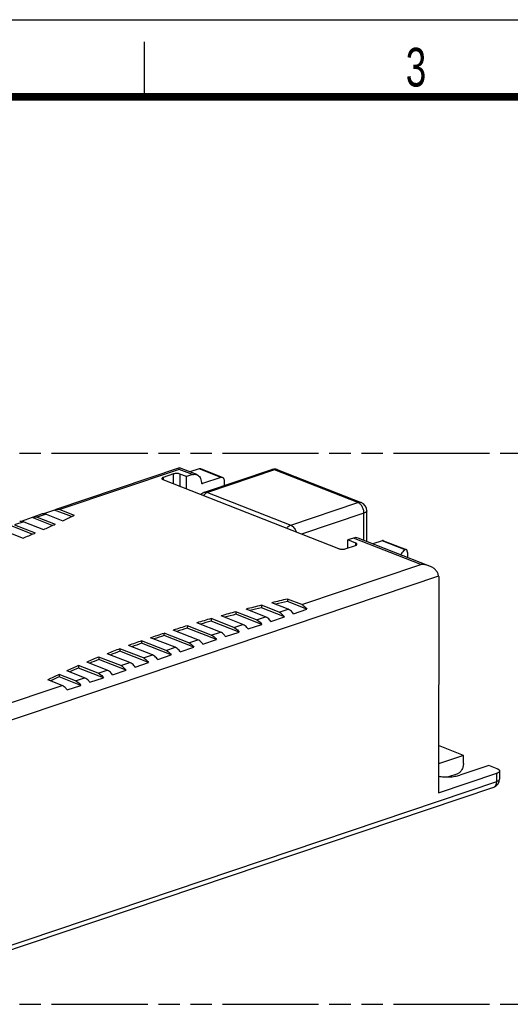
# Model space of a CAD drawing. Header units: millimetres. Extents: x 0 to 210, y 0 to 297.
# Tile 5 of 6: x 94 to 138, y 208 to 297. Entities that reach past the tile are written whole.
import ezdxf

# ---------------------------------------------------------------- set-up
doc = ezdxf.new("R2010")
doc.units = ezdxf.units.MM
doc.header["$LTSCALE"] = 19.36
doc.linetypes.add('PHANTOM', pattern=[0.8, 0.45, -0.05, 0.1, -0.05, 0.1, -0.05])
doc.layers.get('0').update_dxf_attribs({"linetype": 'CONTINUOUS'})
doc.layers.add('DEFAULT_3', color=7, linetype='PHANTOM')
doc.styles.add('TEXTSTYLE_2', font='txt', dxfattribs={"width": 0.75})

msp = doc.modelspace()

# ---------------------------------------------------------------- linework, layer by layer
at = {"color": 2, "linetype": 'Continuous'}
for p, q in [((0, 297), (210, 297)), ((105, 290), (105, 295))]:
    msp.add_line(p, q, dxfattribs=at)
at = {"color": 7, "linetype": 'Continuous'}
for p, q in [((108.17511, 256.34856), (96.98724, 252.57443)), ((109.75571, 255.72734), (108.17654, 256.34852)), ((107.65731, 255.79504), (106.72053, 255.47902)), ((108.82307, 255.55039), (108.22264, 255.78657)), ((108.82087, 254.43892), (108.82341, 255.55025)), ((109.34886, 255.72776), (108.82307, 255.55039)), ((109.96538, 256.25372), (109.13212, 255.97263)), ((112.0735, 255.48146), (110.11092, 256.25346)), ((111.92847, 255.4815), (110.28105, 254.92576)), ((110.45622, 254.12909), (116.54531, 256.18318)), ((117.09388, 256.16962), (124.64434, 253.19956)), ((122.63702, 249.00418), (106.70037, 255.27305)), ((112.22088, 255.21403), (112.22648, 254.72627)), ((95.75771, 252.15965), (94.93803, 251.88314)), ((96.87499, 252.51838), (95.87817, 252.18211)), ((96.11809, 252.14139), (97.61803, 251.55137)), ((98.3924, 251.92149), (96.87499, 252.51838)), ((97.34762, 252.55616), (98.64614, 252.04537)), ((98.55758, 252.00196), (98.64614, 252.04537)), ((125.14514, 249.67372), (125.15149, 252.45326)), ((94.84897, 250.3206), (92.77656, 251.13581)), ((93.24919, 251.17359), (95.12314, 250.43646)), ((94.82578, 251.8271), (93.82896, 251.49083)), ((94.06888, 251.45011), (95.84956, 250.74965)), ((96.65481, 251.10762), (94.82578, 251.8271)), ((95.29841, 251.86488), (96.91884, 251.22746)), ((96.83427, 251.18891), (96.91884, 251.22746)), ((92.01967, 250.75882), (94.01328, 249.97461)), ((95.04253, 250.40225), (95.12314, 250.43646)), ((123.20234, 248.99571), (124.13913, 249.31172)), ((123.43007, 249.07253), (123.43174, 249.80389)), ((123.95729, 249.98136), (123.4315, 249.80399)), ((124.15929, 249.5177), (123.43189, 249.80383)), ((130.8516, 247.42902), (124.36599, 249.98021)), ((126.53713, 249.73502), (125.70388, 249.45393)), ((126.68378, 249.73433), (128.72661, 248.93076)), ((131.68557, 246.48561), (131.64077, 226.85866)), ((115.60248, 243.87803), (115.60197, 243.65453)), ((117.21382, 243.24419), (115.60248, 243.87803)), ((118.03351, 243.5207), (116.54266, 244.10715)), ((117.97361, 244.44268), (117.9731, 244.21919)), ((119.73465, 243.52626), (117.9731, 244.21919)), ((119.26304, 243.93547), (117.97361, 244.44268)), ((113.29977, 243.28646), (113.29925, 243.06297)), ((115.63622, 242.14369), (113.29925, 243.06297)), ((115.16461, 242.55291), (113.29977, 243.28646)), ((115.9843, 242.82942), (114.21271, 243.52629)), ((117.68544, 242.83498), (115.60197, 243.65453)), ((118.50512, 243.11149), (119.73465, 243.52626)), ((111.88587, 241.44685), (109.75544, 242.28488)), ((111.06451, 242.66836), (111.064, 242.44487)), ((113.58701, 241.45241), (111.064, 242.44487)), ((113.1154, 241.86162), (111.06451, 242.66836)), ((113.93508, 242.13813), (111.95056, 242.91877)), ((114.40669, 241.72892), (115.63622, 242.14369)), ((116.45591, 242.42021), (117.68544, 242.83498)), ((109.01697, 240.47905), (106.79162, 241.35442)), ((106.79338, 241.13003), (106.7928, 241.35396)), ((109.83666, 240.75557), (107.6268, 241.62484)), ((108.89603, 242.02399), (108.89552, 241.8005)), ((111.5378, 240.76113), (108.89552, 241.8005)), ((111.06618, 241.17034), (108.89603, 242.02399)), ((112.35748, 241.03764), (113.58701, 241.45241)), ((104.7579, 240.65704), (104.75739, 240.43354)), ((107.43937, 239.37856), (104.75739, 240.43354)), ((106.96776, 239.78777), (104.7579, 240.65704)), ((107.78744, 240.06428), (105.56327, 240.93919)), ((109.48858, 240.06984), (106.79338, 241.13003)), ((110.30827, 240.34635), (111.5378, 240.76113)), ((103.68901, 238.68171), (101.63812, 239.48845)), ((102.78811, 239.93451), (102.7876, 239.71102)), ((105.39015, 238.68727), (102.7876, 239.71102)), ((104.91854, 239.09648), (102.78811, 239.93451)), ((105.73823, 239.373), (103.56807, 240.22665)), ((106.20984, 238.96379), (107.43937, 239.37856)), ((108.25906, 239.65507), (109.48858, 240.06984)), ((101.6398, 237.99043), (99.77495, 238.72399)), ((100.88481, 239.18583), (100.8843, 238.96234)), ((103.34094, 237.99599), (100.8843, 238.96234)), ((102.86933, 238.4052), (100.88481, 239.18583)), ((104.16063, 238.2725), (105.39015, 238.68727)), ((97.28006, 237.60907), (97.27955, 237.38557)), ((98.7709, 237.02263), (97.28006, 237.60907)), ((99.59059, 237.29914), (97.97925, 237.93298)), ((99.04853, 238.41079), (99.04802, 238.18729)), ((101.29173, 237.3047), (99.04802, 238.18729)), ((100.82012, 237.71391), (99.04853, 238.41079)), ((102.11141, 237.58122), (103.34094, 237.99599)), ((97.54137, 236.60786), (96.25195, 237.11507)), ((99.24251, 236.61342), (97.27955, 237.38557)), ((100.0622, 236.88993), (101.29173, 237.3047)), ((98.01299, 236.19865), (99.24251, 236.61342)), ((133.91635, 230.25542), (131.65056, 231.14669)), ((133.91635, 230.25542), (131.64678, 229.48979)), ((133.91465, 229.51043), (133.91635, 230.25542)), ((136.20602, 229.35475), (133.57132, 228.46595)), ((136.96925, 229.05452), (136.20602, 229.35475)), ((137.18375, 228.85519), (137.18205, 228.1102)), ((131.64077, 226.85866), (136.92892, 228.64257)), ((133.32746, 228.56793), (132.55136, 228.30612)), ((136.63777, 227.354), (81.01626, 208.59056))]:
    msp.add_line(p, q, dxfattribs=at)
at = {"color": 9, "linetype": 'Continuous'}
for p, q in [((108.14875, 256.19983), (97.34762, 252.55616)), ((106.72053, 255.47902), (106.72004, 255.26531)), ((107.65527, 254.89742), (107.65731, 255.79504)), ((109.34886, 255.72776), (108.14875, 256.19983)), ((108.22264, 255.78657), (108.2201, 254.67524)), ((111.92847, 255.4815), (109.96536, 256.25372)), ((116.80273, 256.17014), (110.71364, 254.11605)), ((124.35319, 253.20007), (116.80273, 256.17014)), ((110.1816, 254.96488), (110.28105, 254.92576)), ((110.71364, 254.11605), (118.2641, 251.14598)), ((118.2641, 251.14598), (124.35319, 253.20007)), ((96.11809, 252.14139), (95.29841, 251.86488)), ((124.89665, 252.24065), (119.25095, 250.33612)), ((124.89102, 249.77368), (124.89665, 252.24065)), ((94.06888, 251.45011), (93.24919, 251.17359)), ((130.06417, 247.57914), (123.95768, 249.9812)), ((124.15884, 249.31956), (124.15929, 249.5177)), ((128.62502, 248.91371), (126.53767, 249.7348)), ((119.26304, 243.93547), (130.06417, 247.57914)), ((131.65856, 246.51713), (86.89876, 231.4178)), ((117.21382, 243.24419), (118.03351, 243.5207)), ((113.1154, 241.86162), (113.93508, 242.13813)), ((115.16461, 242.55291), (115.9843, 242.82942)), ((111.06618, 241.17034), (111.88587, 241.44685)), ((109.01697, 240.47905), (109.83666, 240.75557)), ((106.96776, 239.78777), (107.78744, 240.06428)), ((102.86933, 238.4052), (103.68901, 238.68171)), ((104.91854, 239.09648), (105.73823, 239.373)), ((100.82012, 237.71391), (101.6398, 237.99043)), ((98.7709, 237.02263), (99.59059, 237.29914)), ((86.97145, 233.04219), (97.54137, 236.60786)), ((81.3057, 209.13415), (136.92721, 227.89758)), ((136.92721, 227.89758), (136.92892, 228.64257))]:
    msp.add_line(p, q, dxfattribs=at)
at = {"color": 7, "linetype": 'Continuous', "const_width": 0.7}
msp.add_lwpolyline([(7, 290), (203, 290)], dxfattribs=at)
at = {"color": 9, "linetype": 'Continuous'}
msp.add_arc((116.64871, 255.87667), 0.32349, 106.058313, 108.6406304, dxfattribs=at)
at = {"color": 7, "linetype": 'Continuous'}
for centre, radius, start, end in [((116.80174, 255.42181), 0.80339, 95.4178285, 108.6131637), ((116.80107, 255.42546), 0.7997, 68.5220103, 95.3949311), ((110.71172, 253.37144), 0.79957, 108.635299, 136.3565883), ((124.35149, 252.45509), 0.8, 359.8692442, 68.5272051), ((69.22089, 311.96958), 66.75895, 295.1739793, 296.0682901), ((66.42446, 318.03723), 73.44014, 293.6199349, 294.4611543), ((63.68074, 324.43245), 80.39922, 292.1649384, 292.9592217), ((147.8373, 113.59084), 134.21563, 103.8966847, 104.5086793), ((149.72651, 105.80968), 142.22291, 102.9006678, 103.4927774), ((149.70189, 105.68507), 142.12114, 102.900093, 103.345914), ((145.80808, 121.34334), 126.20189, 104.9270955, 105.5619771), ((145.77989, 121.21775), 126.10016, 104.9264002, 105.404468), ((147.81085, 113.46604), 134.11359, 103.896053, 104.356865), ((143.64598, 129.02106), 118.22547, 105.9970346, 106.6581153), ((143.61615, 128.8941), 118.1246, 105.9962676, 106.49409), ((141.35924, 136.58044), 110.32771, 107.1121809, 107.8031511), ((141.32789, 136.45156), 110.22821, 107.1113328, 107.6316942), ((136.4501, 151.18218), 94.92179, 109.5042606, 110.268001), ((136.41612, 151.04799), 94.82644, 109.5032146, 110.0784571), ((139.10899, 143.29908), 103.03006, 108.2794739, 108.8224282), ((133.84945, 158.14964), 87.4847, 110.7964381, 111.604271), ((133.81439, 158.01211), 87.39206, 110.7952706, 111.4037703), ((131.16767, 164.84894), 80.26846, 112.164669, 113.0227491), ((131.13169, 164.70767), 80.17893, 112.1633614, 112.8097633), ((125.61587, 177.32024), 66.61578, 115.1735758, 116.1546384), ((128.41828, 171.24874), 73.30295, 113.6196058, 114.5350449), ((128.38156, 171.10335), 73.21688, 113.6181359, 114.3078076), ((125.57862, 177.17039), 66.53349, 115.171917, 115.9110962), ((136.38205, 228.11203), 0.80001, 288.6416837, 359.8688067)]:
    msp.add_arc(centre, radius, start, end, dxfattribs=at)
msp.add_ellipse((131.67544, 205.66193), major_axis=(-2.17534, 188.25687), ratio=0.01277249, start_param=1.34011666, end_param=1.34261459, dxfattribs=at)
for points, knots in [([(108.14875, 256.19983), (108.15077, 256.22045), (108.15468, 256.25645), (108.1605, 256.29808), (108.16513, 256.32313), (108.16811, 256.33592), (108.17073, 256.34392), (108.17323, 256.34824), (108.17469, 256.34873)], [0, 0, 0, 0, 0.40850376, 0.71441874, 0.82735964, 0.91270696, 0.96977033, 1, 1, 1, 1]), ([(106.72053, 255.47902), (106.70212, 255.47281), (106.66912, 255.4596), (106.62798, 255.43439), (106.60052, 255.40593), (106.59316, 255.38299), (106.59313, 255.37271)], [0, 0, 0, 0, 0.33360639, 0.60773165, 0.82354426, 1, 1, 1, 1]), ([(108.22264, 255.78657), (108.18201, 255.80255), (108.08938, 255.82488), (107.9436, 255.83695), (107.7958, 255.82904), (107.70029, 255.80954), (107.65731, 255.79504)], [0, 0, 0, 0, 0.22826477, 0.49397117, 0.76286987, 1, 1, 1, 1]), ([(109.34919, 255.72762), (109.41679, 255.75042), (109.55516, 255.77639), (109.69474, 255.75131), (109.7568, 255.7269)], [0, 0, 0, 0, 0.51684215, 1, 1, 1, 1]), ([(109.7568, 255.7269), (109.81556, 255.70379), (109.92865, 255.63264), (110.05643, 255.46937), (110.13898, 255.26093), (110.1612, 255.10655), (110.16505, 255.0258)], [0, 0, 0, 0, 0.22162397, 0.45734297, 0.71624631, 1, 1, 1, 1]), ([(110.11092, 256.25345), (110.08874, 256.26219), (110.03889, 256.27105), (109.98948, 256.26186), (109.96538, 256.25372)], [0, 0, 0, 0, 0.48366565, 1, 1, 1, 1]), ([(111.92904, 255.48129), (111.95315, 255.48943), (112.00256, 255.49862), (112.05241, 255.48976), (112.07458, 255.48102)], [0, 0, 0, 0, 0.51633435, 1, 1, 1, 1]), ([(112.07458, 255.48102), (112.09653, 255.47238), (112.13876, 255.44533), (112.18539, 255.3828), (112.2141, 255.30322), (112.22053, 255.24459), (112.22088, 255.21403)], [0, 0, 0, 0, 0.21992802, 0.45504566, 0.71501366, 1, 1, 1, 1]), ([(106.59313, 255.37271), (106.59311, 255.36336), (106.60093, 255.33617), (106.64014, 255.30015), (106.67788, 255.28189), (106.70037, 255.27305)], [0, 0, 0, 0, 0.1828326, 0.52802148, 1, 1, 1, 1]), ([(110.16505, 255.0258), (110.16611, 255.00389), (110.17476, 254.96281), (110.2063, 254.93237), (110.22337, 254.92565)], [0, 0, 0, 0, 0.54456125, 1, 1, 1, 1]), ([(110.22337, 254.92565), (110.22778, 254.92391), (110.24676, 254.91844), (110.26747, 254.92078), (110.2816, 254.92554)], [0, 0, 0, 0, 0.24121807, 1, 1, 1, 1]), ([(94.93803, 251.88313), (94.99369, 251.90193), (95.11833, 251.91765), (95.23937, 251.8881), (95.29841, 251.86488)], [0, 0, 0, 0, 0.48082181, 1, 1, 1, 1]), ([(96.11809, 252.14139), (96.05906, 252.16461), (95.93801, 252.19416), (95.81338, 252.17844), (95.75772, 252.15964)], [0, 0, 0, 0, 0.51917819, 1, 1, 1, 1]), ([(96.98724, 252.57441), (97.04291, 252.59321), (97.16754, 252.60893), (97.28859, 252.57938), (97.34762, 252.55616)], [0, 0, 0, 0, 0.48082181, 1, 1, 1, 1]), ([(94.06888, 251.45011), (94.00984, 251.47333), (93.8888, 251.50288), (93.76417, 251.48715), (93.7085, 251.46836)], [0, 0, 0, 0, 0.51917819, 1, 1, 1, 1]), ([(124.3649, 249.98063), (124.30284, 250.00504), (124.16326, 250.03013), (124.02488, 250.00416), (123.95729, 249.98136)], [0, 0, 0, 0, 0.48315799, 1, 1, 1, 1]), ([(124.13913, 249.31172), (124.15754, 249.31794), (124.19054, 249.33115), (124.23168, 249.35635), (124.25914, 249.38482), (124.26649, 249.40775), (124.26652, 249.41803)], [0, 0, 0, 0, 0.33360639, 0.60773165, 0.82354426, 1, 1, 1, 1]), ([(124.26652, 249.41803), (124.26655, 249.42739), (124.25872, 249.45457), (124.21952, 249.4906), (124.18177, 249.50886), (124.15929, 249.5177)], [0, 0, 0, 0, 0.1828326, 0.52802148, 1, 1, 1, 1]), ([(126.68268, 249.73475), (126.66051, 249.74349), (126.61065, 249.75235), (126.56124, 249.74316), (126.53713, 249.73502)], [0, 0, 0, 0, 0.48366493, 1, 1, 1, 1]), ([(122.63702, 249.00418), (122.67765, 248.98819), (122.77028, 248.96586), (122.91606, 248.9538), (123.06386, 248.96171), (123.15937, 248.98121), (123.20234, 248.99571)], [0, 0, 0, 0, 0.22826477, 0.49397117, 0.76286987, 1, 1, 1, 1]), ([(128.62502, 248.91371), (128.57675, 248.87985), (128.4193, 248.75752), (128.28508, 248.58918), (128.24645, 248.45279)], [0, 0, 0, 0, 0.29378748, 1, 1, 1, 1]), ([(128.72661, 248.93076), (128.71087, 248.93695), (128.67341, 248.94055), (128.64022, 248.92438), (128.62502, 248.91371)], [0, 0, 0, 0, 0.47670674, 1, 1, 1, 1]), ([(128.83725, 248.67779), (128.83699, 248.70826), (128.83191, 248.76558), (128.80652, 248.857), (128.76287, 248.9165), (128.72661, 248.93076)], [0, 0, 0, 0, 0.31792335, 0.59346403, 1, 1, 1, 1]), ([(130.8516, 247.42902), (130.66478, 247.50255), (130.39892, 247.56289), (130.13137, 247.57814), (130.06417, 247.57914)], [0, 0, 0, 0, 0.7492028, 1, 1, 1, 1]), ([(131.64175, 246.57769), (131.63268, 246.67562), (131.56995, 246.87112), (131.38177, 247.11242), (131.13495, 247.29967), (130.94833, 247.39095), (130.8516, 247.42902)], [0, 0, 0, 0, 0.24243846, 0.49080544, 0.74374371, 1, 1, 1, 1]), ([(131.65856, 246.51713), (131.65704, 246.51997), (131.65115, 246.53222), (131.6472, 246.54535), (131.64507, 246.55548)], [0, 0, 0, 0, 0.23746894, 1, 1, 1, 1]), ([(119.26304, 243.93547), (119.30708, 243.91815), (119.49456, 243.82113), (119.64331, 243.6608), (119.73465, 243.52626)], [0, 0, 0, 0, 0.22544399, 1, 1, 1, 1]), ([(117.21382, 243.24419), (117.25787, 243.22686), (117.44535, 243.12985), (117.59409, 242.96952), (117.68544, 242.83498)], [0, 0, 0, 0, 0.22544399, 1, 1, 1, 1]), ([(118.50512, 243.11149), (118.47265, 243.15932), (118.34561, 243.32543), (118.17487, 243.4651), (118.03351, 243.5207)], [0, 0, 0, 0, 0.27566986, 1, 1, 1, 1]), ([(114.40669, 241.72892), (114.37422, 241.77675), (114.24718, 241.94286), (114.07644, 242.08253), (113.93508, 242.13813)], [0, 0, 0, 0, 0.27566986, 1, 1, 1, 1]), ([(115.16461, 242.55291), (115.20866, 242.53558), (115.39613, 242.43856), (115.54488, 242.27823), (115.63622, 242.14369)], [0, 0, 0, 0, 0.22544399, 1, 1, 1, 1]), ([(116.45591, 242.42021), (116.42343, 242.46804), (116.2964, 242.63414), (116.12566, 242.77381), (115.9843, 242.82942)], [0, 0, 0, 0, 0.27566986, 1, 1, 1, 1]), ([(105.56209, 240.93965), (105.76665, 241.01012), (106.17753, 241.14533), (106.58635, 241.28661), (106.79162, 241.35442)], [0, 0, 0, 0, 0.50020937, 1, 1, 1, 1]), ([(111.06618, 241.17034), (111.11023, 241.15301), (111.29771, 241.05599), (111.44645, 240.89566), (111.5378, 240.76113)], [0, 0, 0, 0, 0.22544399, 1, 1, 1, 1]), ([(112.35748, 241.03764), (112.32501, 241.08547), (112.19797, 241.25157), (112.02723, 241.39124), (111.88587, 241.44685)], [0, 0, 0, 0, 0.27566986, 1, 1, 1, 1]), ([(113.1154, 241.86162), (113.15944, 241.84429), (113.34692, 241.74728), (113.49566, 241.58695), (113.58701, 241.45241)], [0, 0, 0, 0, 0.22544399, 1, 1, 1, 1]), ([(109.01697, 240.47905), (109.06102, 240.46173), (109.24849, 240.36471), (109.39724, 240.20438), (109.48858, 240.06984)], [0, 0, 0, 0, 0.22544399, 1, 1, 1, 1]), ([(110.30827, 240.34635), (110.27579, 240.39418), (110.14875, 240.56029), (109.97802, 240.69996), (109.83666, 240.75557)], [0, 0, 0, 0, 0.27566986, 1, 1, 1, 1]), ([(106.96776, 239.78777), (107.0118, 239.77044), (107.19928, 239.67342), (107.34802, 239.51309), (107.43937, 239.37856)], [0, 0, 0, 0, 0.22544399, 1, 1, 1, 1]), ([(108.25905, 239.65507), (108.22658, 239.7029), (108.09954, 239.869), (107.9288, 240.00867), (107.78744, 240.06428)], [0, 0, 0, 0, 0.27566986, 1, 1, 1, 1]), ([(104.16063, 238.2725), (104.12815, 238.32033), (104.00111, 238.48644), (103.83037, 238.62611), (103.68901, 238.68171)], [0, 0, 0, 0, 0.27566986, 1, 1, 1, 1]), ([(104.91854, 239.09648), (104.96259, 239.07916), (105.15006, 238.98214), (105.29881, 238.82181), (105.39015, 238.68727)], [0, 0, 0, 0, 0.22544399, 1, 1, 1, 1]), ([(106.20984, 238.96379), (106.17737, 239.01162), (106.05033, 239.17772), (105.87959, 239.31739), (105.73823, 239.373)], [0, 0, 0, 0, 0.27566986, 1, 1, 1, 1]), ([(100.82012, 237.71391), (100.86416, 237.69659), (101.05164, 237.59957), (101.20038, 237.43924), (101.29173, 237.3047)], [0, 0, 0, 0, 0.22544399, 1, 1, 1, 1]), ([(102.11141, 237.58122), (102.07894, 237.62905), (101.9519, 237.79515), (101.78116, 237.93482), (101.6398, 237.99043)], [0, 0, 0, 0, 0.27566986, 1, 1, 1, 1]), ([(102.86933, 238.4052), (102.91338, 238.38787), (103.10085, 238.29085), (103.2496, 238.13053), (103.34094, 237.99599)], [0, 0, 0, 0, 0.22544399, 1, 1, 1, 1]), ([(98.7709, 237.02263), (98.81495, 237.0053), (99.00242, 236.90829), (99.15117, 236.74796), (99.24251, 236.61342)], [0, 0, 0, 0, 0.22544399, 1, 1, 1, 1]), ([(100.0622, 236.88993), (100.02972, 236.93776), (99.90269, 237.10387), (99.73195, 237.24354), (99.59059, 237.29914)], [0, 0, 0, 0, 0.27566986, 1, 1, 1, 1]), ([(98.01299, 236.19865), (97.98051, 236.24648), (97.85347, 236.41258), (97.68273, 236.55225), (97.54137, 236.60786)], [0, 0, 0, 0, 0.27566986, 1, 1, 1, 1]), ([(133.91465, 229.51043), (133.91442, 229.40924), (133.88159, 229.20353), (133.7564, 228.92351), (133.5712, 228.69696), (133.40969, 228.59567), (133.32746, 228.56793)], [0, 0, 0, 0, 0.2592947, 0.52554929, 0.77761575, 1, 1, 1, 1]), ([(137.18371, 228.85519), (137.18365, 228.83463), (137.16894, 228.78876), (137.11403, 228.73183), (137.03174, 228.68142), (136.96574, 228.65499), (136.92892, 228.64257)], [0, 0, 0, 0, 0.17645586, 0.39226853, 0.66639356, 1, 1, 1, 1]), ([(136.96925, 229.05452), (137.00061, 229.04219), (137.05676, 229.01631), (137.1263, 228.96844), (137.17203, 228.91523), (137.18376, 228.8739), (137.18371, 228.85519)], [0, 0, 0, 0, 0.32847508, 0.60003142, 0.81759642, 1, 1, 1, 1]), ([(131.64261, 228.37635), (131.80379, 228.34505), (132.13872, 228.30428), (132.64218, 228.29935), (133.1258, 228.34815), (133.43219, 228.41902), (133.57132, 228.46595)], [0, 0, 0, 0, 0.25285226, 0.51805097, 0.77387972, 1, 1, 1, 1])]:
    msp.add_open_spline(points, degree=3, knots=knots, dxfattribs=at)
at = {"color": 9, "linetype": 'Continuous'}
for points, knots in [([(116.80273, 256.17014), (116.76292, 256.1858), (116.68155, 256.20623), (116.59739, 256.19852), (116.55923, 256.18753)], [0, 0, 0, 0, 0.51860719, 1, 1, 1, 1]), ([(117.09388, 256.16963), (117.04954, 256.18706), (116.94984, 256.20496), (116.851, 256.18642), (116.80273, 256.17014)], [0, 0, 0, 0, 0.48321417, 1, 1, 1, 1]), ([(110.71364, 254.11605), (110.68031, 254.10481), (110.53986, 254.04151), (110.42416, 253.93127), (110.35309, 253.83688)], [0, 0, 0, 0, 0.2293788, 1, 1, 1, 1]), ([(110.45622, 254.12909), (110.496, 254.14251), (110.58503, 254.15368), (110.67149, 254.13263), (110.71364, 254.11605)], [0, 0, 0, 0, 0.48104974, 1, 1, 1, 1]), ([(124.35319, 253.20007), (124.40146, 253.21636), (124.5003, 253.2349), (124.6, 253.217), (124.64434, 253.19956)], [0, 0, 0, 0, 0.51678584, 1, 1, 1, 1]), ([(124.89665, 252.24064), (124.89688, 252.34205), (124.86726, 252.54784), (124.75253, 252.83035), (124.58221, 253.06159), (124.43089, 253.16951), (124.35319, 253.20007)], [0, 0, 0, 0, 0.26301049, 0.53207728, 0.7834373, 1, 1, 1, 1]), ([(125.15145, 252.45326), (125.15139, 252.4327), (125.13668, 252.38683), (125.08176, 252.3299), (124.99947, 252.2795), (124.93348, 252.25307), (124.89665, 252.24064)], [0, 0, 0, 0, 0.17645896, 0.39227866, 0.66639909, 1, 1, 1, 1]), ([(117.90356, 250.86682), (117.92859, 250.90006), (118.02759, 251.01654), (118.15839, 251.11032), (118.2641, 251.14598)], [0, 0, 0, 0, 0.27168036, 1, 1, 1, 1]), ([(118.2641, 251.14598), (118.37839, 251.10103), (118.53285, 250.96522), (118.67658, 250.73894), (118.7321, 250.60301), (118.75399, 250.53208)], [0, 0, 0, 0, 0.45756201, 0.72342544, 1, 1, 1, 1]), ([(136.63777, 227.354), (136.68152, 227.36875), (136.76692, 227.42081), (136.85936, 227.54757), (136.91546, 227.71193), (136.92707, 227.83362), (136.92721, 227.89758)], [0, 0, 0, 0, 0.21189128, 0.44373611, 0.70646194, 1, 1, 1, 1]), ([(136.92721, 227.89758), (136.96404, 227.91001), (137.03004, 227.93644), (137.11233, 227.98684), (137.16725, 228.04377), (137.18196, 228.08964), (137.18202, 228.1102)], [0, 0, 0, 0, 0.33360091, 0.60772134, 0.82354104, 1, 1, 1, 1])]:
    msp.add_open_spline(points, degree=3, knots=knots, dxfattribs=at)
at = {"color": 7, "linetype": 'Continuous'}
for points in [[(94.82578, 251.8271), (94.86034, 251.85063), (94.89841, 251.86975), (94.93803, 251.88313)], [(96.87499, 252.51838), (96.90956, 252.54192), (96.94762, 252.56103), (96.98724, 252.57441)], [(131.64507, 246.55548), (131.64353, 246.56281), (131.64244, 246.57024), (131.64175, 246.57769)], [(131.65856, 246.51713), (131.66193, 246.5108), (131.66595, 246.50477), (131.67062, 246.49933)], [(131.67062, 246.49933), (131.67502, 246.49419), (131.68005, 246.48952), (131.68557, 246.48561)]]:
    msp.add_open_spline(points, degree=3, dxfattribs=at)
at = {"layer": 'DEFAULT_3', "color": 91, "linetype": 'PHANTOM', "true_color": 0x80ff80}
for p, q in [((50.12864, 257.68), (150.12864, 257.68)), ((50.12864, 207.68), (150.12864, 207.68))]:
    msp.add_line(p, q, dxfattribs=at)

# ---------------------------------------------------------------- texts
at = {"color": 5, "linetype": 'Continuous', "style": 'TEXTSTYLE_2', "width": 0.714286}
msp.add_text('3', height=3.5, dxfattribs=at).set_placement((128.68391, 290.94286))

doc.saveas('drawing.dxf')
